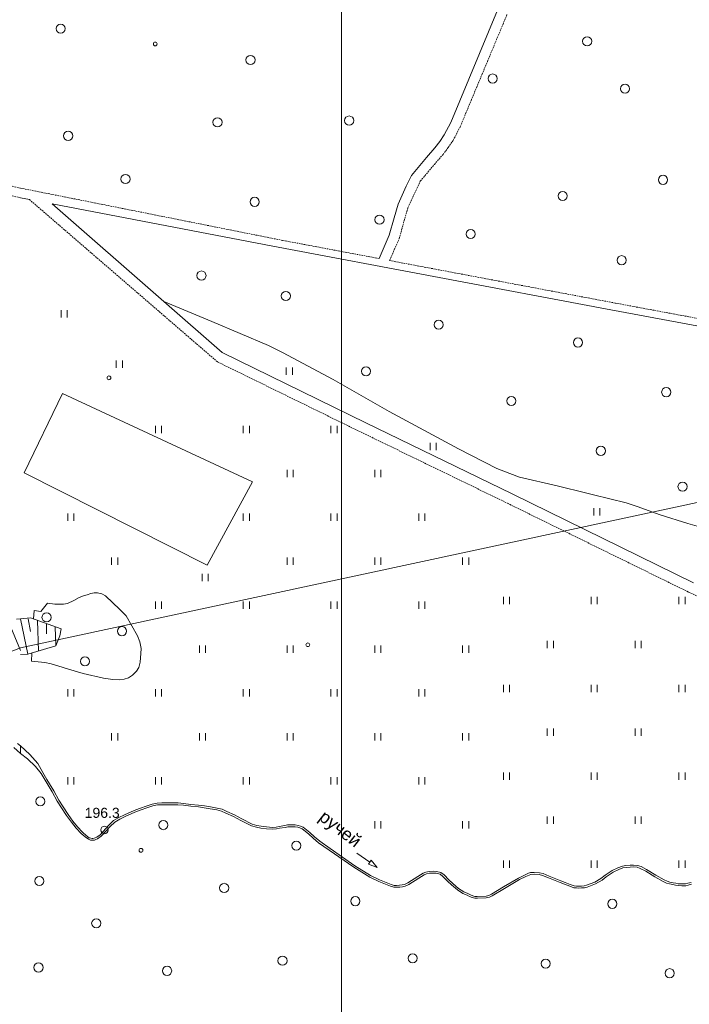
# Model space of a CAD drawing. Extents: x 13 to 4138, y -4831 to -1000.
# Tile 130 of 203: x 3000 to 3213, y -3513 to -3199. Entities that reach past the tile are written whole.
import ezdxf
from ezdxf.enums import TextEntityAlignment as Align

# ---------------------------------------------------------------- set-up
doc = ezdxf.new("R2010")
doc.units = 0
doc.header["$MEASUREMENT"] = 0
doc.linetypes.add('DASHED', pattern=[0.75, 0.5, -0.25])
doc.linetypes.add('HIDDENX2', pattern=[0.75, 0.5, -0.25])
doc.layers.get('0').update_dxf_attribs({"linetype": 'CONTINUOUS'})
for name, color, linetype in [('18', 7, 'CONTINUOUS'), ('24', 7, 'CONTINUOUS'), ('30', 7, 'CONTINUOUS'), ('34', 7, 'CONTINUOUS'), ('37', 7, 'CONTINUOUS'), ('40', 7, 'CONTINUOUS'), ('границы команд_1', 10, 'CONTINUOUS')]:
    doc.layers.add(name, color=color, linetype=linetype)
doc.styles.add('ARIAL', font='arial.ttf')

msp = doc.modelspace()

# ---------------------------------------------------------------- linework, layer by layer
at = {"color": 253, "linetype": 'Continuous', "lineweight": 0}
for p, q in [((3107.28, -3465.06), (3111.48, -3468.02)), ((3111.93, -3467.38), (3111.03, -3468.66)), ((3111.03, -3468.66), (3113.82, -3469.67)), ((3113.82, -3469.67), (3111.93, -3467.38))]:
    msp.add_line(p, q, dxfattribs=at)
for points in [[(3012.95, -3294.29), (3012.95, -3291.95)], [(3014.91, -3291.95), (3014.91, -3294.29)], [(3030.55, -3310.33), (3030.55, -3307.99)], [(3032.5, -3307.99), (3032.5, -3310.33)], [(3084.81, -3312.57), (3084.81, -3310.23)], [(3086.76, -3310.23), (3086.76, -3312.57)], [(3043.06, -3331.19), (3043.06, -3328.85)], [(3045.01, -3328.85), (3045.01, -3331.19)], [(3071.06, -3331.19), (3071.06, -3328.85)], [(3073.01, -3328.85), (3073.01, -3331.19)], [(3099.06, -3331.19), (3099.06, -3328.85)], [(3101.01, -3328.85), (3101.01, -3331.19)], [(3130.66, -3336.63), (3130.66, -3334.29)], [(3132.61, -3334.29), (3132.61, -3336.63)], [(3085.06, -3345.19), (3085.06, -3342.85)], [(3087.01, -3342.85), (3087.01, -3345.19)], [(3113.06, -3345.19), (3113.06, -3342.85)], [(3115.01, -3342.85), (3115.01, -3345.19)], [(3182.9, -3357.49), (3182.9, -3355.15)], [(3184.85, -3355.15), (3184.85, -3357.49)], [(3015.06, -3359.19), (3015.06, -3356.85)], [(3017.01, -3356.85), (3017.01, -3359.19)], [(3071.06, -3359.19), (3071.06, -3356.85)], [(3073.01, -3356.85), (3073.01, -3359.19)], [(3099.06, -3359.19), (3099.06, -3356.85)], [(3101.01, -3356.85), (3101.01, -3359.19)], [(3127.06, -3359.19), (3127.06, -3356.85)], [(3129.01, -3356.85), (3129.01, -3359.19)], [(3029.06, -3373.19), (3029.06, -3370.85)], [(3031.01, -3370.85), (3031.01, -3373.19)], [(3085.06, -3373.19), (3085.06, -3370.85)], [(3087.01, -3370.85), (3087.01, -3373.19)], [(3113.06, -3373.19), (3113.06, -3370.85)], [(3115.01, -3370.85), (3115.01, -3373.19)], [(3141.06, -3373.19), (3141.06, -3370.85)], [(3143.01, -3370.85), (3143.01, -3373.19)], [(3057.93, -3378.4), (3057.93, -3376.06)], [(3059.88, -3376.06), (3059.88, -3378.4)], [(3154.07, -3385.73), (3154.07, -3383.39)], [(3156.03, -3383.39), (3156.03, -3385.73)], [(3182.07, -3385.73), (3182.07, -3383.39)], [(3184.03, -3383.39), (3184.03, -3385.73)], [(3210.07, -3385.73), (3210.07, -3383.39)], [(3212.03, -3383.39), (3212.03, -3385.73)], [(3043.06, -3387.19), (3043.06, -3384.85)], [(3045.01, -3384.85), (3045.01, -3387.19)], [(3071.06, -3387.19), (3071.06, -3384.85)], [(3073.01, -3384.85), (3073.01, -3387.19)], [(3099.06, -3387.19), (3099.06, -3384.85)], [(3101.01, -3384.85), (3101.01, -3387.19)], [(3127.06, -3387.19), (3127.06, -3384.85)], [(3129.01, -3384.85), (3129.01, -3387.19)], [(3057.06, -3401.19), (3057.06, -3398.85)], [(3059.01, -3398.85), (3059.01, -3401.19)], [(3085.06, -3401.19), (3085.06, -3398.85)], [(3087.01, -3398.85), (3087.01, -3401.19)], [(3113.06, -3401.19), (3113.06, -3398.85)], [(3115.01, -3398.85), (3115.01, -3401.19)], [(3141.06, -3401.19), (3141.06, -3398.85)], [(3143.01, -3398.85), (3143.01, -3401.19)], [(3168.07, -3399.73), (3168.07, -3397.39)], [(3170.03, -3397.39), (3170.03, -3399.73)], [(3196.07, -3399.73), (3196.07, -3397.39)], [(3198.03, -3397.39), (3198.03, -3399.73)], [(3154.07, -3413.73), (3154.07, -3411.39)], [(3156.03, -3411.39), (3156.03, -3413.73)], [(3182.07, -3413.73), (3182.07, -3411.39)], [(3184.03, -3411.39), (3184.03, -3413.73)], [(3210.07, -3413.73), (3210.07, -3411.39)], [(3212.03, -3411.39), (3212.03, -3413.73)], [(3015.06, -3415.19), (3015.06, -3412.85)], [(3017.01, -3412.85), (3017.01, -3415.19)], [(3043.06, -3415.19), (3043.06, -3412.85)], [(3045.01, -3412.85), (3045.01, -3415.19)], [(3071.06, -3415.19), (3071.06, -3412.85)], [(3073.01, -3412.85), (3073.01, -3415.19)], [(3099.06, -3415.19), (3099.06, -3412.85)], [(3101.01, -3412.85), (3101.01, -3415.19)], [(3127.06, -3415.19), (3127.06, -3412.85)], [(3129.01, -3412.85), (3129.01, -3415.19)], [(3029.06, -3429.19), (3029.06, -3426.85)], [(3031.01, -3426.85), (3031.01, -3429.19)], [(3057.06, -3429.19), (3057.06, -3426.85)], [(3059.01, -3426.85), (3059.01, -3429.19)], [(3085.06, -3429.19), (3085.06, -3426.85)], [(3087.01, -3426.85), (3087.01, -3429.19)], [(3113.06, -3429.19), (3113.06, -3426.85)], [(3115.01, -3426.85), (3115.01, -3429.19)], [(3141.06, -3429.19), (3141.06, -3426.85)], [(3143.01, -3426.85), (3143.01, -3429.19)], [(3168.07, -3427.73), (3168.07, -3425.39)], [(3170.03, -3425.39), (3170.03, -3427.73)], [(3196.07, -3427.73), (3196.07, -3425.39)], [(3198.03, -3425.39), (3198.03, -3427.73)], [(3154.07, -3441.73), (3154.07, -3439.39)], [(3156.03, -3439.39), (3156.03, -3441.73)], [(3182.07, -3441.73), (3182.07, -3439.39)], [(3184.03, -3439.39), (3184.03, -3441.73)], [(3210.07, -3441.73), (3210.07, -3439.39)], [(3212.03, -3439.39), (3212.03, -3441.73)], [(3015.06, -3443.19), (3015.06, -3440.85)], [(3017.01, -3440.85), (3017.01, -3443.19)], [(3043.06, -3443.19), (3043.06, -3440.85)], [(3045.01, -3440.85), (3045.01, -3443.19)], [(3071.06, -3443.19), (3071.06, -3440.85)], [(3073.01, -3440.85), (3073.01, -3443.19)], [(3099.06, -3443.19), (3099.06, -3440.85)], [(3101.01, -3440.85), (3101.01, -3443.19)], [(3127.06, -3443.19), (3127.06, -3440.85)], [(3129.01, -3440.85), (3129.01, -3443.19)], [(3113.06, -3457.19), (3113.06, -3454.85)], [(3115.01, -3454.85), (3115.01, -3457.19)], [(3141.06, -3457.19), (3141.06, -3454.85)], [(3143.01, -3454.85), (3143.01, -3457.19)], [(3168.07, -3455.73), (3168.07, -3453.39)], [(3170.03, -3453.39), (3170.03, -3455.73)], [(3196.07, -3455.73), (3196.07, -3453.39)], [(3198.03, -3453.39), (3198.03, -3455.73)], [(3154.07, -3469.73), (3154.07, -3467.39)], [(3156.03, -3467.39), (3156.03, -3469.73)], [(3182.07, -3469.73), (3182.07, -3467.39)], [(3184.03, -3467.39), (3184.03, -3469.73)], [(3210.07, -3469.73), (3210.07, -3467.39)], [(3212.03, -3467.39), (3212.03, -3469.73)]]:
    msp.add_lwpolyline(points, dxfattribs=at)
for centre, radius in [((3012.79, -3202.21), 1.46), ((3180.79, -3206.26), 1.46), ((3042.99, -3207.11), 0.6), ((3073.37, -3212.2), 1.46), ((3150.63, -3218.13), 1.46), ((3192.9, -3221.37), 1.46), ((3104.86, -3231.52), 1.46), ((3062.86, -3232.06), 1.46), ((3015.2, -3236.39), 1.46), ((3033.51, -3250.16), 1.46), ((3205.01, -3250.43), 1.46), ((3172.97, -3255.56), 1.46), ((3074.7, -3257.45), 1.46), ((3114.55, -3263.12), 1.46), ((3143.62, -3267.71), 1.46), ((3191.81, -3276.05), 1.46), ((3057.73, -3280.94), 1.46), ((3084.67, -3287.43), 1.46), ((3133.43, -3296.61), 1.46), ((3177.87, -3302.28), 1.46), ((3110.26, -3311.46), 1.46), ((3028.22, -3313.56), 0.6), ((3206.03, -3318.13), 1.46), ((3156.59, -3320.91), 1.46), ((3185.15, -3336.84), 1.46), ((3211.24, -3348.24), 1.46), ((3008.31, -3389.93), 1.46), ((3032.37, -3394.33), 1.46), ((3091.68, -3398.65), 0.6), ((3020.55, -3403.95), 1.46), ((3006.31, -3448.59), 1.46), ((3045.59, -3456.15), 1.46), ((3026.79, -3457.69), 1.2), ((3088, -3462.69), 1.46), ((3038.44, -3464.18), 0.6), ((3006, -3474), 1.46), ((3064.97, -3476.18), 1.46), ((3106.81, -3480.39), 1.46), ((3188.82, -3481.26), 1.46), ((3024.16, -3487.46), 1.46), ((3125.14, -3498.62), 1.46), ((3005.73, -3501.57), 1.46), ((3083.6, -3499.4), 1.46), ((3167.54, -3500.33), 1.46), ((3046.77, -3502.62), 1.46), ((3207.11, -3503.38), 1.46)]:
    msp.add_circle(centre, radius, dxfattribs=at)
at = {"layer": '18', "color": 253, "linetype": 'Continuous', "lineweight": 0}
for q in [(3264.65, -3342.88), (2877.21, -3446.58)]:
    msp.add_line((3000, -3399.62), q, dxfattribs=at)
at = {"layer": '24', "color": 253, "linetype": 'Continuous', "lineweight": 0}
for p, q in [((3137.26, -3232.11), (3152.22, -3196.28)), ((3135.2, -3236.11), (3137.26, -3232.11)), ((3133.78, -3238.17), (3135.2, -3236.11)), ((3132.24, -3240.23), (3133.78, -3238.17)), ((3129.53, -3243.33), (3132.24, -3240.23)), ((3124.76, -3249.01), (3129.53, -3243.33)), ((3123.08, -3252.49), (3124.76, -3249.01)), ((3120.5, -3258.17), (3123.08, -3252.49)), ((3000, -3256.15), (3002.82, -3256.69)), ((3010.1, -3258.08), (3045.68, -3289.17)), ((3010.1, -3258.08), (3080.52, -3271.56)), ((3119.21, -3262.55), (3120.5, -3258.17)), ((3117.66, -3268.1), (3119.21, -3262.55)), ((3114.41, -3275.52), (3117.66, -3268.1)), ((3080.52, -3271.56), (3186.66, -3291.55)), ((3045.68, -3289.17), (3064.31, -3305.46)), ((3186.66, -3291.55), (3252.2, -3303.75)), ((3064.31, -3305.46), (3110.13, -3327.87)), ((3110.13, -3327.87), (3156.86, -3350.55)), ((3156.86, -3350.55), (3214.69, -3378.9))]:
    msp.add_line(p, q, dxfattribs=at)
at = {"layer": '24', "color": 253, "linetype": 'HIDDENX2', "lineweight": 0}
for p, q in [((3140.28, -3233.51), (3155.29, -3197.56)), ((3138.06, -3237.82), (3140.28, -3233.51)), ((3136.49, -3240.11), (3138.06, -3237.82)), ((3132.05, -3245.49), (3134.82, -3242.33)), ((3134.82, -3242.33), (3136.49, -3240.11)), ((3127.57, -3250.83), (3132.05, -3245.49)), ((3126.09, -3253.9), (3127.57, -3250.83)), ((3000, -3253.06), (3083.7, -3269.74)), ((3123.62, -3259.33), (3126.09, -3253.9)), ((3002.82, -3256.69), (3062.85, -3308.47)), ((3122.41, -3263.47), (3123.62, -3259.33)), ((3120.8, -3269.22), (3122.41, -3263.47)), ((3083.7, -3269.74), (3114.41, -3275.52)), ((3117.76, -3276.15), (3120.8, -3269.22)), ((3117.76, -3276.15), (3189.84, -3289.73)), ((3189.84, -3289.73), (3252.54, -3301.4)), ((3062.85, -3308.47), (3108.67, -3330.88)), ((3108.67, -3330.88), (3155.4, -3353.55)), ((3155.4, -3353.55), (3213.24, -3381.91)), ((3213.24, -3381.91), (3228.14, -3388.97))]:
    msp.add_line(p, q, dxfattribs=at)
at = {"layer": '24', "color": 253, "linetype": 'DASHED', "lineweight": 0}
for p, q in [((3000, -3253.06), (2959.05, -3243.89)), ((3000, -3256.15), (2958.39, -3246.84))]:
    msp.add_line(p, q, dxfattribs=at)
at = {"layer": '30', "color": 253, "linetype": 'Continuous', "lineweight": 0}
for p, q in [((2999.08, -3430.09), (3000, -3430.92)), ((3000, -3430.92), (3002.93, -3433.66)), ((3000, -3433.32), (3000, -3430.92)), ((3000, -3430.92), (3002.93, -3433.66)), ((3000, -3430.92), (3000, -3433.32)), ((3000, -3433.32), (2997.91, -3431.44)), ((3002.19, -3435.07), (3000, -3433.32)), ((3002.93, -3433.66), (3005.48, -3436.47)), ((3002.93, -3433.66), (3005.48, -3436.47)), ((3004.81, -3437.43), (3002.19, -3435.07)), ((3006.64, -3439.65), (3004.81, -3437.43)), ((3005.48, -3436.47), (3007.16, -3439.35)), ((3005.48, -3436.47), (3007.16, -3439.35)), ((3007.91, -3441.88), (3006.64, -3439.65)), ((3007.16, -3439.35), (3008.42, -3441.58)), ((3007.16, -3439.35), (3008.42, -3441.58)), ((3010.12, -3445.55), (3007.91, -3441.88)), ((3008.42, -3441.58), (3010.64, -3445.25)), ((3008.42, -3441.58), (3010.64, -3445.25)), ((3011.74, -3448.5), (3010.12, -3445.55)), ((3010.64, -3445.25), (3012.25, -3448.2)), ((3010.64, -3445.25), (3012.25, -3448.2)), ((3013.11, -3450.68), (3011.74, -3448.5)), ((3012.25, -3448.2), (3013.62, -3450.36)), ((3012.25, -3448.2), (3013.62, -3450.36)), ((3038.01, -3450.87), (3040.46, -3450)), ((3038.01, -3450.87), (3040.46, -3450)), ((3040.46, -3450), (3042.03, -3449.44)), ((3040.46, -3450), (3042.03, -3449.44)), ((3042.2, -3450.02), (3040.66, -3450.57)), ((3042.03, -3449.44), (3043.65, -3449.11)), ((3042.03, -3449.44), (3043.65, -3449.11)), ((3043.72, -3449.7), (3042.2, -3450.02)), ((3043.65, -3449.11), (3045.1, -3449.05)), ((3043.65, -3449.11), (3045.1, -3449.05)), ((3045.11, -3449.65), (3043.72, -3449.7)), ((3045.1, -3449.05), (3047.61, -3449.08)), ((3045.1, -3449.05), (3047.61, -3449.08)), ((3047.61, -3449.68), (3045.11, -3449.65)), ((3047.61, -3449.08), (3050.26, -3449.05)), ((3047.61, -3449.08), (3050.26, -3449.05)), ((3050.23, -3449.65), (3047.61, -3449.68)), ((3051.96, -3449.82), (3050.23, -3449.65)), ((3050.26, -3449.05), (3052.03, -3449.22)), ((3050.26, -3449.05), (3052.03, -3449.22)), ((3054.29, -3450.14), (3051.96, -3449.82)), ((3052.03, -3449.22), (3054.36, -3449.54)), ((3052.03, -3449.22), (3054.36, -3449.54)), ((3054.36, -3449.54), (3056.81, -3449.77)), ((3054.36, -3449.54), (3056.81, -3449.77)), ((3056.81, -3449.77), (3058.7, -3450.04)), ((3056.81, -3449.77), (3058.7, -3450.04)), ((3058.7, -3450.04), (3060.59, -3450.36)), ((3058.7, -3450.04), (3060.59, -3450.36)), ((3014.67, -3453.08), (3013.11, -3450.68)), ((3013.62, -3450.36), (3015.16, -3452.74)), ((3013.62, -3450.36), (3015.16, -3452.74)), ((3016.22, -3455.22), (3014.67, -3453.08)), ((3015.16, -3452.74), (3016.7, -3454.85)), ((3015.16, -3452.74), (3016.7, -3454.85)), ((3031.36, -3453.73), (3033.15, -3452.91)), ((3031.36, -3453.73), (3033.15, -3452.91)), ((3033.15, -3452.91), (3036.23, -3451.51)), ((3033.15, -3452.91), (3036.23, -3451.51)), ((3036.45, -3452.07), (3033.4, -3453.46)), ((3036.23, -3451.51), (3038.01, -3450.87)), ((3036.23, -3451.51), (3038.01, -3450.87)), ((3038.21, -3451.44), (3036.45, -3452.07)), ((3040.66, -3450.57), (3038.21, -3451.44)), ((3056.74, -3450.37), (3054.29, -3450.14)), ((3058.61, -3450.63), (3056.74, -3450.37)), ((3060.49, -3450.95), (3058.61, -3450.63)), ((3062.62, -3451.32), (3060.49, -3450.95)), ((3060.59, -3450.36), (3062.75, -3450.73)), ((3060.59, -3450.36), (3062.75, -3450.73)), ((3064.18, -3451.69), (3062.62, -3451.32)), ((3062.75, -3450.73), (3064.38, -3451.12)), ((3062.75, -3450.73), (3064.38, -3451.12)), ((3065.53, -3452.33), (3064.18, -3451.69)), ((3064.38, -3451.12), (3065.78, -3451.78)), ((3064.38, -3451.12), (3065.78, -3451.78)), ((3067.98, -3453.37), (3065.53, -3452.33)), ((3065.78, -3451.78), (3068.25, -3452.83)), ((3065.78, -3451.78), (3068.25, -3452.83)), ((3068.25, -3452.83), (3070.63, -3454.17)), ((3068.25, -3452.83), (3070.63, -3454.17)), ((3017.78, -3457.12), (3016.22, -3455.22)), ((3016.7, -3454.85), (3018.23, -3456.73)), ((3016.7, -3454.85), (3018.23, -3456.73)), ((3025.38, -3459.23), (3028.2, -3456.14)), ((3025.38, -3459.23), (3028.2, -3456.14)), ((3028.2, -3456.14), (3029.69, -3454.71)), ((3028.2, -3456.14), (3029.69, -3454.71)), ((3030.06, -3455.19), (3028.63, -3456.56)), ((3029.69, -3454.71), (3031.36, -3453.73)), ((3029.69, -3454.71), (3031.36, -3453.73)), ((3031.64, -3454.27), (3030.06, -3455.19)), ((3033.4, -3453.46), (3031.64, -3454.27)), ((3070.34, -3454.7), (3067.98, -3453.37)), ((3073.73, -3456.41), (3070.34, -3454.7)), ((3070.63, -3454.17), (3073.95, -3455.85)), ((3070.63, -3454.17), (3073.95, -3455.85)), ((3073.95, -3455.85), (3075.41, -3456.28)), ((3073.95, -3455.85), (3075.41, -3456.28)), ((3075.41, -3456.28), (3076.79, -3456.53)), ((3075.41, -3456.28), (3076.79, -3456.53)), ((3082.49, -3456.59), (3084.35, -3456.3)), ((3082.49, -3456.59), (3084.35, -3456.3)), ((3084.35, -3456.3), (3085.2, -3456.09)), ((3084.35, -3456.3), (3085.2, -3456.09)), ((3085.2, -3456.09), (3086.69, -3456.06)), ((3085.2, -3456.09), (3086.69, -3456.06)), ((3086.69, -3456.06), (3087.65, -3456.09)), ((3086.69, -3456.06), (3087.65, -3456.09)), ((3087.65, -3456.09), (3088.62, -3456.28)), ((3087.65, -3456.09), (3088.62, -3456.28)), ((3088.62, -3456.28), (3089.31, -3456.5)), ((3088.62, -3456.28), (3089.31, -3456.5)), ((3019.36, -3458.82), (3017.78, -3457.12)), ((3018.23, -3456.73), (3019.78, -3458.39)), ((3018.23, -3456.73), (3019.78, -3458.39)), ((3020.62, -3459.94), (3019.36, -3458.82)), ((3019.78, -3458.39), (3021, -3459.47)), ((3019.78, -3458.39), (3021, -3459.47)), ((3021, -3459.47), (3021.95, -3460.16)), ((3021, -3459.47), (3021.95, -3460.16)), ((3024.3, -3460.02), (3025.38, -3459.23)), ((3024.3, -3460.02), (3025.38, -3459.23)), ((3028.63, -3456.56), (3025.78, -3459.68)), ((3075.27, -3456.86), (3073.73, -3456.41)), ((3076.71, -3457.12), (3075.27, -3456.86)), ((3078.47, -3457.3), (3076.71, -3457.12)), ((3076.79, -3456.53), (3078.53, -3456.7)), ((3076.79, -3456.53), (3078.53, -3456.7)), ((3080.41, -3457.49), (3078.47, -3457.3)), ((3078.53, -3456.7), (3080.41, -3456.89)), ((3078.53, -3456.7), (3080.41, -3456.89)), ((3080.41, -3456.89), (3081.56, -3456.78)), ((3080.41, -3456.89), (3081.56, -3456.78)), ((3081.65, -3457.38), (3080.41, -3457.49)), ((3081.56, -3456.78), (3082.49, -3456.59)), ((3081.56, -3456.78), (3082.49, -3456.59)), ((3082.6, -3457.18), (3081.65, -3457.38)), ((3084.47, -3456.89), (3082.6, -3457.18)), ((3085.28, -3456.69), (3084.47, -3456.89)), ((3086.69, -3456.66), (3085.28, -3456.69)), ((3087.58, -3456.69), (3086.69, -3456.66)), ((3088.47, -3456.86), (3087.58, -3456.69)), ((3089.11, -3457.06), (3088.47, -3456.86)), ((3089.91, -3457.38), (3089.11, -3457.06)), ((3089.31, -3456.5), (3090.22, -3456.85)), ((3089.31, -3456.5), (3090.22, -3456.85)), ((3091.94, -3458.99), (3089.91, -3457.38)), ((3090.22, -3456.85), (3092.34, -3458.53)), ((3090.22, -3456.85), (3092.34, -3458.53)), ((3093.35, -3460.34), (3091.94, -3458.99)), ((3092.34, -3458.53), (3093.75, -3459.89)), ((3092.34, -3458.53), (3093.75, -3459.89)), ((3021.66, -3460.69), (3020.62, -3459.94)), ((3022.3, -3460.92), (3021.66, -3460.69)), ((3021.95, -3460.16), (3022.43, -3460.34)), ((3021.95, -3460.16), (3022.43, -3460.34)), ((3022.78, -3460.98), (3022.3, -3460.92)), ((3022.43, -3460.34), (3022.82, -3460.38)), ((3022.43, -3460.34), (3022.82, -3460.38)), ((3023.13, -3460.98), (3022.78, -3460.98)), ((3022.82, -3460.38), (3023.09, -3460.38)), ((3022.82, -3460.38), (3023.09, -3460.38)), ((3023.09, -3460.38), (3023.46, -3460.34)), ((3023.09, -3460.38), (3023.46, -3460.34)), ((3023.59, -3460.92), (3023.13, -3460.98)), ((3023.46, -3460.34), (3023.84, -3460.22)), ((3023.46, -3460.34), (3023.84, -3460.22)), ((3024.05, -3460.78), (3023.59, -3460.92)), ((3023.84, -3460.22), (3024.3, -3460.02)), ((3023.84, -3460.22), (3024.3, -3460.02)), ((3024.6, -3460.55), (3024.05, -3460.78)), ((3025.78, -3459.68), (3024.6, -3460.55)), ((3095.11, -3461.76), (3093.35, -3460.34)), ((3093.75, -3459.89), (3095.47, -3461.28)), ((3093.75, -3459.89), (3095.47, -3461.28)), ((3098.51, -3464.16), (3095.11, -3461.76)), ((3095.47, -3461.28), (3098.85, -3463.66)), ((3095.47, -3461.28), (3098.85, -3463.66)), ((3106.36, -3469.6), (3098.51, -3464.16)), ((3098.85, -3463.66), (3106.69, -3469.1)), ((3098.85, -3463.66), (3106.69, -3469.1)), ((3194.49, -3468.94), (3195.63, -3468.91)), ((3195.63, -3468.91), (3196.86, -3469.01)), ((3111.43, -3472.72), (3106.36, -3469.6)), ((3106.69, -3469.1), (3111.72, -3472.19)), ((3106.69, -3469.1), (3111.72, -3472.19)), ((3126.8, -3472.53), (3128.47, -3471.53)), ((3126.8, -3472.53), (3128.47, -3471.53)), ((3128.75, -3472.06), (3127.11, -3473.04)), ((3128.75, -3472.06), (3127.11, -3473.04)), ((3128.47, -3471.53), (3129.31, -3471.14)), ((3128.47, -3471.53), (3129.31, -3471.14)), ((3129.5, -3471.71), (3128.75, -3472.06)), ((3129.5, -3471.71), (3128.75, -3472.06)), ((3129.31, -3471.14), (3130.44, -3470.91)), ((3129.31, -3471.14), (3130.44, -3470.91)), ((3130.51, -3471.51), (3129.5, -3471.71)), ((3130.51, -3471.51), (3129.5, -3471.71)), ((3130.44, -3470.91), (3131.81, -3470.85)), ((3130.44, -3470.91), (3131.81, -3470.85)), ((3131.8, -3471.45), (3130.51, -3471.51)), ((3131.8, -3471.45), (3130.51, -3471.51)), ((3132.61, -3471.51), (3131.8, -3471.45)), ((3132.61, -3471.51), (3131.8, -3471.45)), ((3131.81, -3470.85), (3132.71, -3470.91)), ((3131.81, -3470.85), (3132.71, -3470.91)), ((3133.85, -3471.85), (3132.61, -3471.51)), ((3133.85, -3471.85), (3132.61, -3471.51)), ((3132.71, -3470.91), (3134.11, -3471.3)), ((3132.71, -3470.91), (3134.11, -3471.3)), ((3134.77, -3472.49), (3133.85, -3471.85)), ((3134.77, -3472.49), (3133.85, -3471.85)), ((3134.11, -3471.3), (3135.16, -3472.03)), ((3134.11, -3471.3), (3135.16, -3472.03)), ((3135.16, -3472.03), (3136.65, -3473.58)), ((3135.16, -3472.03), (3136.65, -3473.58)), ((3158.93, -3473.02), (3161.01, -3472)), ((3158.93, -3473.02), (3161.01, -3472)), ((3161.01, -3472), (3162.05, -3471.52)), ((3161.01, -3472), (3162.05, -3471.52)), ((3162.05, -3471.52), (3162.67, -3471.31)), ((3162.05, -3471.52), (3162.67, -3471.31)), ((3162.79, -3471.91), (3162.27, -3472.08)), ((3162.79, -3471.91), (3162.27, -3472.08)), ((3162.67, -3471.31), (3163.94, -3471.22)), ((3162.67, -3471.31), (3163.94, -3471.22)), ((3163.94, -3471.82), (3162.79, -3471.91)), ((3163.94, -3471.82), (3162.79, -3471.91)), ((3163.94, -3471.22), (3165.61, -3471.34)), ((3163.94, -3471.22), (3165.61, -3471.34)), ((3165.53, -3471.93), (3163.94, -3471.82)), ((3165.53, -3471.93), (3163.94, -3471.82)), ((3166.59, -3472.17), (3165.53, -3471.93)), ((3166.59, -3472.17), (3165.53, -3471.93)), ((3165.61, -3471.34), (3166.77, -3471.59)), ((3165.61, -3471.34), (3166.77, -3471.59)), ((3166.77, -3471.59), (3168.67, -3472.39)), ((3166.77, -3471.59), (3168.67, -3472.39)), ((3186.54, -3472.11), (3188.81, -3470.67)), ((3189.11, -3471.19), (3186.89, -3472.6)), ((3189.11, -3471.19), (3186.89, -3472.6)), ((3188.81, -3470.67), (3190.62, -3469.74)), ((3190.86, -3470.29), (3189.11, -3471.19)), ((3190.86, -3470.29), (3189.11, -3471.19)), ((3190.62, -3469.74), (3192.03, -3469.22)), ((3192.19, -3469.8), (3190.86, -3470.29)), ((3192.19, -3469.8), (3190.86, -3470.29)), ((3192.03, -3469.22), (3193.16, -3469.03)), ((3193.23, -3469.63), (3192.19, -3469.8)), ((3193.23, -3469.63), (3192.19, -3469.8)), ((3193.16, -3469.03), (3194.49, -3468.94)), ((3194.52, -3469.54), (3193.23, -3469.63)), ((3194.52, -3469.54), (3193.23, -3469.63)), ((3195.62, -3469.51), (3194.52, -3469.54)), ((3195.62, -3469.51), (3194.52, -3469.54)), ((3196.74, -3469.6), (3195.62, -3469.51)), ((3196.74, -3469.6), (3195.62, -3469.51)), ((3197.75, -3469.94), (3196.74, -3469.6)), ((3197.75, -3469.94), (3196.74, -3469.6)), ((3196.86, -3469.01), (3197.98, -3469.39)), ((3199.48, -3470.81), (3197.75, -3469.94)), ((3199.48, -3470.81), (3197.75, -3469.94)), ((3197.98, -3469.39), (3199.77, -3470.29)), ((3202.41, -3472.6), (3199.48, -3470.81)), ((3202.41, -3472.6), (3199.48, -3470.81)), ((3199.77, -3470.29), (3202.72, -3472.09)), ((3114.31, -3474.11), (3111.43, -3472.72)), ((3111.72, -3472.19), (3114.55, -3473.56)), ((3111.72, -3472.19), (3114.55, -3473.56)), ((3118.02, -3475.61), (3114.31, -3474.11)), ((3114.55, -3473.56), (3118.22, -3475.04)), ((3114.55, -3473.56), (3118.22, -3475.04)), ((3118.22, -3475.04), (3119.24, -3475.36)), ((3118.22, -3475.04), (3119.24, -3475.36)), ((3121.8, -3475.22), (3122.56, -3475.07)), ((3121.8, -3475.22), (3122.56, -3475.07)), ((3122.56, -3475.07), (3123.59, -3474.54)), ((3122.56, -3475.07), (3123.59, -3474.54)), ((3123.88, -3475.06), (3122.76, -3475.64)), ((3123.59, -3474.54), (3126.8, -3472.53)), ((3123.59, -3474.54), (3126.8, -3472.53)), ((3127.11, -3473.04), (3123.88, -3475.06)), ((3136.22, -3474.01), (3134.77, -3472.49)), ((3136.22, -3474.01), (3134.77, -3472.49)), ((3137.55, -3475.25), (3136.22, -3474.01)), ((3137.55, -3475.25), (3136.22, -3474.01)), ((3136.65, -3473.58), (3137.95, -3474.8)), ((3136.65, -3473.58), (3137.95, -3474.8)), ((3137.95, -3474.8), (3139.75, -3476.36)), ((3137.95, -3474.8), (3139.75, -3476.36)), ((3154.1, -3475.84), (3158.93, -3473.02)), ((3154.1, -3475.84), (3158.93, -3473.02)), ((3159.22, -3473.55), (3154.41, -3476.36)), ((3159.22, -3473.55), (3154.41, -3476.36)), ((3161.26, -3472.54), (3159.22, -3473.55)), ((3161.26, -3472.54), (3159.22, -3473.55)), ((3162.27, -3472.08), (3161.26, -3472.54)), ((3162.27, -3472.08), (3161.26, -3472.54)), ((3168.43, -3472.95), (3166.59, -3472.17)), ((3168.43, -3472.95), (3166.59, -3472.17)), ((3172.19, -3474.5), (3168.43, -3472.95)), ((3172.19, -3474.5), (3168.43, -3472.95)), ((3168.67, -3472.39), (3172.42, -3473.94)), ((3168.67, -3472.39), (3172.42, -3473.94)), ((3173.55, -3474.99), (3172.19, -3474.5)), ((3173.55, -3474.99), (3172.19, -3474.5)), ((3172.42, -3473.94), (3172.4, -3473.93)), ((3172.4, -3473.93), (3173.76, -3474.43)), ((3175.22, -3475.65), (3173.55, -3474.99)), ((3175.22, -3475.65), (3173.55, -3474.99)), ((3173.76, -3474.43), (3175.43, -3475.09)), ((3175.43, -3475.09), (3176.65, -3475.53)), ((3180.55, -3475.34), (3183.21, -3474.31)), ((3183.46, -3474.86), (3180.75, -3475.91)), ((3183.46, -3474.86), (3180.75, -3475.91)), ((3183.21, -3474.31), (3185.2, -3473.2)), ((3185.54, -3473.7), (3183.46, -3474.86)), ((3185.54, -3473.7), (3183.46, -3474.86)), ((3185.2, -3473.2), (3186.54, -3472.11)), ((3186.89, -3472.6), (3185.54, -3473.7)), ((3186.89, -3472.6), (3185.54, -3473.7)), ((3205.07, -3474.13), (3202.41, -3472.6)), ((3205.07, -3474.13), (3202.41, -3472.6)), ((3202.72, -3472.09), (3205.35, -3473.59)), ((3206.11, -3474.62), (3205.07, -3474.13)), ((3206.11, -3474.62), (3205.07, -3474.13)), ((3205.35, -3473.59), (3206.32, -3474.05)), ((3207.03, -3474.88), (3206.11, -3474.62)), ((3207.03, -3474.88), (3206.11, -3474.62)), ((3206.32, -3474.05), (3207.18, -3474.3)), ((3208.09, -3475.14), (3207.03, -3474.88)), ((3208.09, -3475.14), (3207.03, -3474.88)), ((3207.18, -3474.3), (3208.21, -3474.55)), ((3209.01, -3475.28), (3208.09, -3475.14)), ((3209.01, -3475.28), (3208.09, -3475.14)), ((3208.21, -3474.55), (3209.11, -3474.69)), ((3209.11, -3474.69), (3209.89, -3474.83)), ((3209.89, -3474.83), (3210.99, -3474.88)), ((3210.99, -3474.88), (3212.17, -3474.88)), ((3212.17, -3474.88), (3212.93, -3474.7)), ((3212.93, -3474.7), (3213.94, -3474.45)), ((3214.11, -3475.02), (3213.07, -3475.28)), ((3214.11, -3475.02), (3213.07, -3475.28)), ((3119.15, -3475.95), (3118.02, -3475.61)), ((3119.95, -3475.95), (3119.15, -3475.95)), ((3119.24, -3475.36), (3119.95, -3475.36)), ((3119.24, -3475.36), (3119.95, -3475.36)), ((3119.95, -3475.36), (3120.97, -3475.33)), ((3119.95, -3475.36), (3120.97, -3475.33)), ((3121.02, -3475.93), (3119.95, -3475.95)), ((3120.97, -3475.33), (3121.8, -3475.22)), ((3120.97, -3475.33), (3121.8, -3475.22)), ((3121.9, -3475.81), (3121.02, -3475.93)), ((3122.76, -3475.64), (3121.9, -3475.81)), ((3139.39, -3476.84), (3137.55, -3475.25)), ((3139.39, -3476.84), (3137.55, -3475.25)), ((3141.12, -3477.94), (3139.39, -3476.84)), ((3141.12, -3477.94), (3139.39, -3476.84)), ((3139.75, -3476.36), (3141.41, -3477.41)), ((3139.75, -3476.36), (3141.41, -3477.41)), ((3142.47, -3478.54), (3141.12, -3477.94)), ((3142.47, -3478.54), (3141.12, -3477.94)), ((3141.41, -3477.41), (3142.72, -3478)), ((3141.41, -3477.41), (3142.72, -3478)), ((3142.72, -3478), (3143.53, -3478.37)), ((3142.72, -3478), (3143.53, -3478.37)), ((3149.47, -3478.55), (3150.25, -3478.16)), ((3149.47, -3478.55), (3150.25, -3478.16)), ((3150.25, -3478.16), (3154.1, -3475.84)), ((3150.25, -3478.16), (3154.1, -3475.84)), ((3154.41, -3476.36), (3150.54, -3478.69)), ((3154.41, -3476.36), (3150.54, -3478.69)), ((3176.51, -3476.12), (3175.22, -3475.65)), ((3176.51, -3476.12), (3175.22, -3475.65)), ((3177.35, -3476.2), (3176.51, -3476.12)), ((3177.35, -3476.2), (3176.51, -3476.12)), ((3176.65, -3475.53), (3177.39, -3475.6)), ((3178.13, -3476.23), (3177.35, -3476.2)), ((3178.13, -3476.23), (3177.35, -3476.2)), ((3177.39, -3475.6), (3178.13, -3475.63)), ((3178.13, -3475.63), (3178.96, -3475.6)), ((3178.99, -3476.2), (3178.13, -3476.23)), ((3178.99, -3476.2), (3178.13, -3476.23)), ((3178.96, -3475.6), (3179.84, -3475.55)), ((3179.94, -3476.15), (3178.99, -3476.2)), ((3179.94, -3476.15), (3178.99, -3476.2)), ((3179.84, -3475.55), (3180.55, -3475.34)), ((3180.75, -3475.91), (3179.94, -3476.15)), ((3180.75, -3475.91), (3179.94, -3476.15)), ((3209.82, -3475.43), (3209.01, -3475.28)), ((3209.82, -3475.43), (3209.01, -3475.28)), ((3210.97, -3475.48), (3209.82, -3475.43)), ((3210.97, -3475.48), (3209.82, -3475.43)), ((3212.24, -3475.48), (3210.97, -3475.48)), ((3212.24, -3475.48), (3210.97, -3475.48)), ((3213.07, -3475.28), (3212.24, -3475.48)), ((3213.07, -3475.28), (3212.24, -3475.48)), ((3143.28, -3478.92), (3142.47, -3478.54)), ((3143.28, -3478.92), (3142.47, -3478.54)), ((3144.09, -3479.26), (3143.28, -3478.92)), ((3144.09, -3479.26), (3143.28, -3478.92)), ((3143.53, -3478.37), (3144.28, -3478.69)), ((3143.53, -3478.37), (3144.28, -3478.69)), ((3144.92, -3479.47), (3144.09, -3479.26)), ((3144.92, -3479.47), (3144.09, -3479.26)), ((3144.28, -3478.69), (3144.99, -3478.87)), ((3144.28, -3478.69), (3144.99, -3478.87)), ((3145.76, -3479.47), (3144.92, -3479.47)), ((3145.76, -3479.47), (3144.92, -3479.47)), ((3144.99, -3478.87), (3145.75, -3478.87)), ((3144.99, -3478.87), (3145.75, -3478.87)), ((3145.75, -3478.87), (3148.53, -3478.78)), ((3145.75, -3478.87), (3148.53, -3478.78)), ((3148.61, -3479.38), (3145.76, -3479.47)), ((3148.61, -3479.38), (3145.76, -3479.47)), ((3148.53, -3478.78), (3149.47, -3478.55)), ((3148.53, -3478.78), (3149.47, -3478.55)), ((3149.68, -3479.12), (3148.61, -3479.38)), ((3149.68, -3479.12), (3148.61, -3479.38)), ((3150.54, -3478.69), (3149.68, -3479.12)), ((3150.54, -3478.69), (3149.68, -3479.12))]:
    msp.add_line(p, q, dxfattribs=at)
at = {"layer": '37', "color": 253, "linetype": 'Continuous', "lineweight": 0}
for p, q in [((2998.7, -3390.54), (3000, -3390.4)), ((3000, -3390.4), (3003.22, -3390.04)), ((3002.38, -3401.7), (3000.03, -3390.39)), ((3003.23, -3394.39), (3002.39, -3390.39)), ((3003.22, -3390.04), (3012.98, -3393.6)), ((3000, -3400.45), (2996.35, -3391.8)), ((3005.7, -3400.68), (3005.42, -3390.96)), ((3008.33, -3395.22), (3008.24, -3392.09)), ((3011.23, -3398.98), (3011.06, -3392.99)), ((3011.23, -3398.98), (3012.56, -3395.83)), ((3012.56, -3395.83), (3012.98, -3393.6)), ((3002.38, -3401.7), (3011.23, -3398.98)), ((3000, -3401.74), (3002.38, -3401.7))]:
    msp.add_line(p, q, dxfattribs=at)
at = {"layer": '40', "color": 253, "linetype": 'Continuous', "lineweight": 0}
for p, q in [((3045.68, -3289.17), (3061.09, -3295.57)), ((3061.09, -3295.57), (3079.08, -3303.29)), ((3079.08, -3303.29), (3083.59, -3305.48)), ((3083.59, -3305.48), (3099.71, -3314.13)), ((3099.71, -3314.13), (3117.64, -3324.32)), ((3001.13, -3343.79), (3013.38, -3318.57)), ((3013.38, -3318.57), (3073.99, -3346.7)), ((3117.64, -3324.32), (3139.77, -3336.16)), ((3139.77, -3336.16), (3152.02, -3342.48)), ((3152.02, -3342.48), (3156.15, -3344.03)), ((3059.55, -3373.29), (3001.13, -3343.79)), ((3156.15, -3344.03), (3159.24, -3345.19)), ((3159.24, -3345.19), (3171.24, -3348.03)), ((3073.99, -3346.7), (3059.55, -3373.29)), ((3171.24, -3348.03), (3180.65, -3350.36)), ((3180.65, -3350.36), (3182.78, -3350.88)), ((3182.78, -3350.88), (3193.23, -3353.43)), ((3193.23, -3353.43), (3196.72, -3354.59)), ((3196.72, -3354.59), (3204.07, -3357.18)), ((3204.07, -3357.18), (3212.97, -3360.01)), ((3212.97, -3360.01), (3216.6, -3361.03)), ((3017.04, -3384.59), (3018.71, -3383.62)), ((3018.71, -3383.62), (3020.13, -3383.1)), ((3020.13, -3383.1), (3021.23, -3382.78)), ((3021.23, -3382.78), (3022.39, -3382.33)), ((3022.39, -3382.33), (3023.48, -3382.14)), ((3023.48, -3382.14), (3024.52, -3382.07)), ((3024.52, -3382.07), (3025.93, -3382.39)), ((3025.93, -3382.39), (3027.16, -3383.1)), ((3027.16, -3383.1), (3031.74, -3387.43)), ((3006.44, -3388.01), (3008.59, -3385.43)), ((3008.59, -3385.43), (3010.91, -3385.75)), ((3010.91, -3385.75), (3012.52, -3385.75)), ((3012.52, -3385.75), (3013.75, -3385.68)), ((3013.75, -3385.68), (3014.97, -3385.49)), ((3014.97, -3385.49), (3017.04, -3384.59)), ((3004.17, -3390.39), (3004.31, -3387.75)), ((3004.31, -3387.75), (3006.44, -3388.01)), ((3031.74, -3387.43), (3033.67, -3389.43)), ((3033.67, -3389.43), (3037.28, -3395.81)), ((3037.28, -3395.81), (3038.12, -3397.75)), ((3038.12, -3397.75), (3038.51, -3399.82)), ((3038.51, -3399.82), (3038.44, -3401.43)), ((3003.48, -3403.89), (3003.61, -3401.32)), ((3038.44, -3401.43), (3038.18, -3404.2)), ((3007.75, -3404.33), (3003.48, -3403.89)), ((3009.75, -3404.72), (3007.75, -3404.33)), ((3011.94, -3405.36), (3009.75, -3404.72)), ((3015.36, -3406.46), (3011.94, -3405.36)), ((3037.73, -3405.88), (3037.03, -3407.11)), ((3038.18, -3404.2), (3037.73, -3405.88)), ((3020, -3407.82), (3015.36, -3406.46)), ((3026.51, -3409.3), (3020, -3407.82)), ((3034.45, -3409.17), (3033.03, -3409.62)), ((3035.74, -3408.33), (3034.45, -3409.17)), ((3037.03, -3407.11), (3035.74, -3408.33)), ((3029.48, -3409.69), (3026.51, -3409.3)), ((3031.48, -3409.88), (3029.48, -3409.69)), ((3033.03, -3409.62), (3031.48, -3409.88))]:
    msp.add_line(p, q, dxfattribs=at)
at = {"layer": 'границы команд_1', "color": 251, "lineweight": 0}
msp.add_lwpolyline([(1033.44, -1863.26), (3102.46, -1863.26), (3102.46, -4710.9), (1033.44, -4710.9)], close=True, dxfattribs=at)

# ---------------------------------------------------------------- texts
at = {"layer": '30', "color": 253, "lineweight": 0, "style": 'ARIAL'}
msp.add_text('196.3', height=3.2, dxfattribs=at).set_placement((3026.06, -3452.24), align=Align.MIDDLE_CENTER)
at = {"layer": '34', "color": 253, "lineweight": 0, "style": 'ARIAL'}
msp.add_text('ручей', height=4, rotation=322, dxfattribs=at).set_placement((3102.06, -3457.29), align=Align.MIDDLE_CENTER)

doc.saveas('drawing.dxf')
